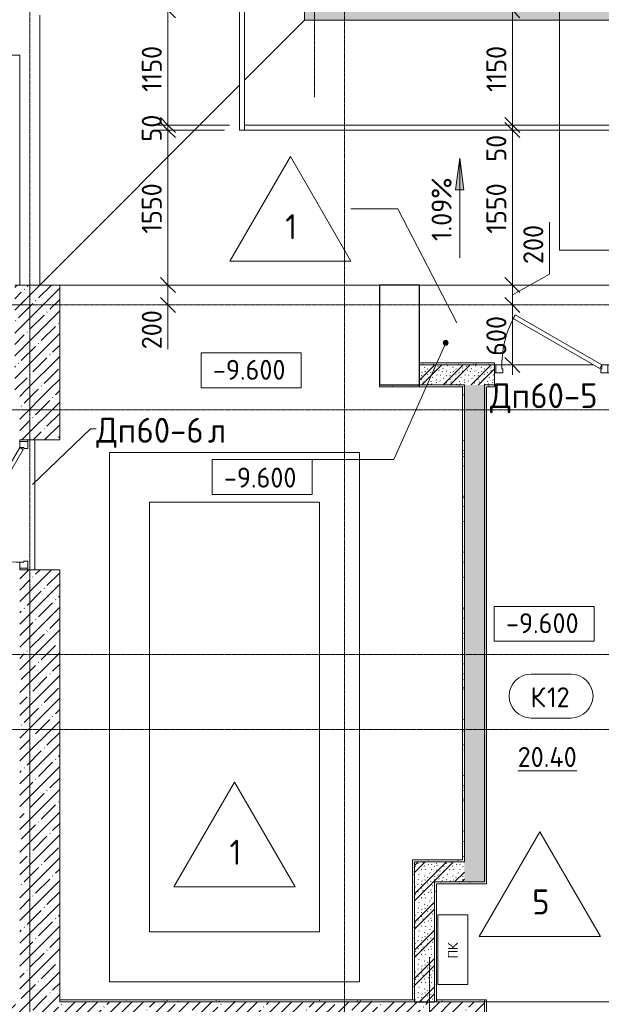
# Model space of a CAD drawing. Header units: millimetres. Extents: x -4136 to 63268, y -10605 to 130973.
# Tile 27 of 47: x 26700 to 32519, y 41600 to 51456. Entities that reach past the tile are written whole.
import ezdxf

# ---------------------------------------------------------------- set-up
doc = ezdxf.new("R2010")
doc.units = ezdxf.units.MM
for name, pattern in [('3_ Штрих_ 1 х 1 мм', [2, 1, -1]), ('4_ Штрихпунктир_ 10 х 2 мм', [14, 10, -2, 0, -2]), ('4_ Штрихпунктир_ 15 х 2 мм', [19, 15, -2, 0, -2]), ('4_ Штрихпунктир_ 5 х 2 мм', [9, 5, -2, 0, -2])]:
    doc.linetypes.add(name, pattern=pattern)
for name, color, linetype, lineweight in [('A-ANNO-DIMS', 7, 'Continuous', 5), ('A-ANNO-DIMS-100', 7, 'Continuous', 5), ('A-ANNO-NOTE', 7, 'Continuous', 5), ('A-AREA-IDEN', 7, 'Continuous', 5), ('A-DETL', 7, 'Continuous', 25), ('A-DETL-GENF', 7, 'Continuous', 13), ('A-DETL-MBND', 7, 'Continuous', 25), ('A-DOOR', 7, 'Continuous', 13), ('A-DOOR-FRAM', 7, 'Continuous', 13), ('A-DOOR-IDEN', 7, 'Continuous', 5), ('A-DOOR-OPNG', 7, 'Continuous', 13), ('A-FLOR', 7, 'Continuous', 13), ('A-FLOR-IDEN', 7, 'Continuous', 5), ('A-GENM', 7, 'Continuous', 13), ('A-WALL', 7, 'Continuous', 13), ('A-WALL-PATT', 7, 'Continuous', 13), ('C-PRKG', 7, 'Continuous', 13), ('G-ANNO-DIMS', 7, 'Continuous', 5), ('I-WALL', 7, 'Continuous', 13), ('M-EQPM', 7, 'Continuous', 13), ('S-COLS', 7, 'Continuous', 25), ('S-GRID', 7, 'Continuous', 5)]:
    doc.layers.add(name, color=color, linetype=linetype, lineweight=lineweight)
doc.styles.add('GOST Common', font='GOST_Common.ttf', dxfattribs={"height": 100})
doc.styles.add('GOST Common_2', font='GOST_Common.ttf', dxfattribs={"height": 250})
doc.styles.add('GOST Common_3', font='GOST_Common.ttf', dxfattribs={"height": 200})
doc.dimstyles.new('2_мм', dxfattribs={"dimscale": 304.8, "dimtxt": 201.142999, "dimasz": 0.492126, "dimexe": 0.328084, "dimexo": 0.492126, "dimgap": 0, "dimtad": 1, "dimdec": 0, "dimdsep": 46, "dimtxsty": 'GOST Common_3', "dimblk1": 'OBLIQUE', "dimblk2": 'OBLIQUE', "dimsah": 1, "dimcen": 0.09, "dimdle": 0.328084, "dimadec": 5, "dimazin": 2, "dimtfac": 1, "dimtdec": 4, "dimtix": 1, "dimtmove": 0, "dimatfit": 3, "dimfxl": 1, "dimtvp": 1, "dimtolj": 1, "dimtzin": 0, "dimarcsym": 2})
doc.dimstyles.new('2_мм_1', dxfattribs={"dimscale": 304.8, "dimtxt": 201.142999, "dimasz": 0.492126, "dimexe": 0.328084, "dimexo": 0.492126, "dimgap": 0, "dimtad": 1, "dimdec": 0, "dimdsep": 46, "dimtxsty": 'GOST Common_3', "dimblk1": 'OBLIQUE', "dimblk2": 'OBLIQUE', "dimsah": 1, "dimcen": 0.09, "dimdle": 0.328084, "dimadec": 5, "dimazin": 2, "dimtfac": 1, "dimtdec": 4, "dimtix": 1, "dimtmove": 1, "dimatfit": 3, "dimfxl": 1, "dimtvp": 1, "dimtolj": 1, "dimtzin": 0, "dimarcsym": 2})
pattern_1 = [(0, (0, 0), (203.2, 50.8), [3.353, -149.047, 3.353, -149.047, -812.8]), (0, (0, 0), (203.2, 50.8), [-304.8, 3.353, -301.447, 3.353, -149.047, -355.6]), (0, (0, 0), (203.2, 50.8), [-762, 3.353, -98.247, 3.353, -250.647]), (120, (76.2, 25.4), (-145.59409, 150.57636), [3.353, -149.047, 3.353, -149.047, -812.8]), (120, (76.2, 25.4), (-145.59409, 150.57636), [-304.8, 3.353, -301.447, 3.353, -149.047, -355.6]), (120, (76.2, 25.4), (-145.59409, 150.57636), [-762, 3.353, -98.247, 3.353, -250.647]), (240, (101.6, 127), (-57.60591, -201.37636), [3.353, -149.047, 3.353, -149.047, -812.8]), (240, (101.6, 127), (-57.60591, -201.37636), [-304.8, 3.353, -301.447, 3.353, -149.047, -355.6]), (240, (101.6, 127), (-57.60591, -201.37636), [-762, 3.353, -98.247, 3.353, -250.647])]
pattern_2 = [(135, (150.28, 188.64), (-282.8427, 3e-14), [5, -395]), (135, (174.9, 237.36), (-282.8427, 3e-14), [5, -395]), (135, (211.96, 236.53), (-282.8427, 3e-14), [5, -395]), (135, (114.96, 223.96), (-282.8427, 3e-14), [5, -395]), (135, (77.54, 223.96), (-282.8427, 3e-14), [5, -395]), (135, (57.44, 184.52), (-282.8427, 3e-14), [5, -395]), (135, (66.21, 142.9), (-282.8427, 3e-14), [5, -395]), (135, (107.33, 161), (-282.8427, 3e-14), [5, -395]), (135, (99.08, 130.94), (-282.8427, 3e-14), [5, -395]), (135, (22.6, 136.46), (-282.8427, 3e-14), [5, -395]), (135, (21.16, 168.08), (-282.8427, 3e-14), [5, -395]), (135, (46.13, 96.12), (-282.8427, 3e-14), [5, -395]), (135, (3.54, 74.6), (-282.8427, 3e-14), [5, -395]), (135, (40.3, 47.56), (-282.8427, 3e-14), [5, -395]), (135, (39.77, 18.47), (-282.8427, 3e-14), [5, -395]), (135, (76.94, 37.28), (-282.8427, 3e-14), [5, -395]), (135, (114.18, 62.4), (-282.8427, 3e-14), [5, -395]), (135, (139.87, 90.2), (-282.8427, 3e-14), [5, -395]), (135, (141.44, 15.82), (-282.8427, 3e-14), [5, -395]), (135, (188.69, 26.73), (-282.8427, 3e-14), [5, -395]), (135, (176.14, 51.36), (-282.8427, 3e-14), [5, -395]), (135, (177.03, 0), (-282.8427, 3e-14), [5, -395]), (135, (276.61, 8.22), (-282.8427, 3e-14), [5, -395]), (135, (271.19, 31.72), (-282.8427, 3e-14), [5, -395]), (135, (268.29, 119.65), (-282.8427, 3e-14), [5, -395]), (135, (237.92, 101.95), (-282.8427, 3e-14), [5, -395]), (135, (237.92, 158.27), (-282.8427, 3e-14), [5, -395]), (135, (260.4, 204.35), (-282.8427, 3e-14), [5, -395]), (135, (275.54, 235.4), (-282.8427, 3e-14), [5, -395]), (135, (117.62, 268.96), (-282.8427, 3e-14), [5, -395]), (135, (203.62, 273.83), (-282.8427, 3e-14), [5, -395]), (135, (47.24, 279.3), (-282.8427, 3e-14), [5, -395]), (135, (23.2, 266.16), (-282.8427, 3e-14), [5, -395]), (135, (42.78, 232.52), (-282.8427, 3e-14), [5, -395]), (135, (177.76, 90.57), (-282.8427, 3e-14), [5, -395]), (135, (181.12, 121.8), (-282.8427, 3e-14), [5, -395]), (135, (206.73, 172.06), (-282.8427, 3e-14), [5, -395]), (135, (143.14, 136.62), (-282.8427, 3e-14), [5, -395]), (135, (211.51, 131.86), (-282.8427, 3e-14), [5, -395]), (135, (81.47, 95.1), (-282.8427, 3e-14), [5, -395]), (135, (235.13, 60.46), (-282.8427, 3e-14), [5, -395]), (135, (242.24, 4.89), (-282.8427, 3e-14), [5, -395]), (45, (0, 106.07), (-282.8427, 0), []), (45, (106.07, 0), (-282.8427, 0), []), (45, (176.78, 0), (-282.8427, 0), []), (45, (0, 176.78), (-282.8427, 0), [])]
pattern_3 = [(45, (0, 0), (-114.04925, 114.04925), []), (45, (114.05, 0), (-114.04925, 114.04925), [201.612, -40.322, 3.353, -36.97])]

# ---------------------------------------------------------------- blocks, each defined once
blk = doc.blocks.new('Наметкина 10_РД_АР_П_Отделка_R21_rvt-1--02_Подвал_МП_часть А')
at = {"layer": 'A-WALL-PATT', "lineweight": 5}
h = blk.add_hatch(dxfattribs=at)
h.set_pattern_fill('FP_16', color=256, style=0, pattern_type=2)
h.set_pattern_definition(pattern_1)
h.paths.add_polyline_path([(31450, 48000), (31450, 48020), (30700, 48020), (30700, 48000)])
h.paths.add_polyline_path([(32600, 48000), (32700, 48000), (32700, 48020), (32600, 48020)])
h = blk.add_hatch(dxfattribs=at)
h.set_pattern_fill('FP_16', color=256, style=0, pattern_type=2)
h.set_pattern_definition(pattern_1)
h.paths.add_polyline_path([(30300, 47780), (30700, 47780), (30700, 47800), (30300, 47800)])
h = blk.add_hatch(dxfattribs=at)
h.set_pattern_fill('FP_16', color=256, style=0, pattern_type=2)
h.set_pattern_definition(pattern_1)
h.paths.add_polyline_path([(31130, 47780), (31150, 47780), (31150, 47800), (30700, 47800), (30700, 47780)])
h = blk.add_hatch(dxfattribs=at)
h.set_pattern_fill('FP_16', color=256, style=0, pattern_type=2)
h.set_pattern_definition(pattern_1)
h.paths.add_polyline_path([(32700, 47780), (32700, 47800), (32600, 47800), (32600, 47780)])
h.paths.add_polyline_path([(31450, 47780), (31450, 47800), (31350, 47800), (31350, 47780), (31370, 47780)])
h = blk.add_hatch(dxfattribs=at)
h.set_pattern_fill('FP_16', color=256, style=0, pattern_type=2)
h.set_pattern_definition(pattern_1)
h.paths.add_polyline_path([(31150, 43045), (31150, 47780), (31130, 47780), (31130, 43045)])
h = blk.add_hatch(dxfattribs=at)
h.set_pattern_fill('FP_16', color=256, style=0, pattern_type=2)
h.set_pattern_definition(pattern_1)
h.paths.add_polyline_path([(31370, 42825), (31370, 47780), (31350, 47780), (31350, 42825)])
h = blk.add_hatch(dxfattribs=at)
h.set_pattern_fill('FP_16', color=256, style=0, pattern_type=2)
h.set_pattern_definition(pattern_1)
h.paths.add_polyline_path([(30630, 41645), (30650, 41645), (30650, 43045), (30630, 43045), (30630, 42143.5)])
h = blk.add_hatch(dxfattribs=at)
h.set_pattern_fill('FP_16', color=256, style=0, pattern_type=2)
h.set_pattern_definition(pattern_1)
h.paths.add_polyline_path([(30650, 43025), (31150, 43025), (31150, 43045), (30650, 43045)])
h = blk.add_hatch(dxfattribs=at)
h.set_pattern_fill('FP_16', color=256, style=0, pattern_type=2)
h.set_pattern_definition(pattern_1)
h.paths.add_polyline_path([(30850, 41625), (30870, 41625), (30870, 42825), (30850, 42825), (30850, 42143.5)])
h = blk.add_hatch(dxfattribs=at)
h.set_pattern_fill('FP_16', color=256, style=0, pattern_type=2)
h.set_pattern_definition(pattern_1)
h.paths.add_polyline_path([(30870, 42805), (31370, 42805), (31370, 42825), (30870, 42825)])
h = blk.add_hatch(dxfattribs=at)
h.set_pattern_fill('FP_16', color=256, style=0, pattern_type=2)
h.set_pattern_definition(pattern_1)
h.paths.add_polyline_path([(30650, 41625), (30650, 41645), (27100, 41645), (27100, 41625), (30347.5, 41625)])
h = blk.add_hatch(dxfattribs=at)
h.set_pattern_fill('FP_16', color=256, style=0, pattern_type=2)
h.set_pattern_definition(pattern_1)
h.paths.add_polyline_path([(31350, 41625), (31350, 41645), (30870, 41645), (30870, 41625)])
h = blk.add_hatch(dxfattribs=at)
h.set_pattern_fill('FP_16', color=256, style=0, pattern_type=2)
h.set_pattern_definition(pattern_1)
h.paths.add_polyline_path([(31370, 41205), (31370, 41645), (31350, 41645), (31350, 41205)])
at = {"layer": 'A-WALL'}
for p, q in [((31450, 48020), (30700, 48020)), ((30700, 48020), (30700, 48000)), ((30700, 48000), (31450, 48000)), ((31450, 48000), (31450, 48020)), ((30700, 47800), (30300, 47800)), ((30300, 47800), (30300, 47780)), ((31150, 47800), (30700, 47800)), ((30700, 47800), (30700, 47780)), ((30700, 47780), (30700, 47800)), ((31150, 47780), (31150, 47800)), ((31450, 47800), (31350, 47800)), ((31350, 47800), (31350, 47780)), ((31450, 47780), (31450, 47800)), ((30300, 47780), (30700, 47780)), ((30700, 47780), (31130, 47780)), ((31130, 47780), (31130, 43045)), ((31150, 43045), (31150, 47780)), ((31350, 47780), (31350, 42825)), ((31370, 47780), (31450, 47780)), ((31370, 42825), (31370, 47780)), ((30650, 43045), (30630, 43045)), ((30630, 43045), (30630, 41645)), ((31130, 43045), (30650, 43045)), ((30650, 41645), (30650, 43025)), ((30650, 43025), (31150, 43025)), ((31150, 43025), (31150, 43045)), ((30850, 42825), (30850, 41625)), ((30870, 42825), (30850, 42825)), ((31350, 42825), (30870, 42825)), ((30870, 41645), (30870, 42805)), ((30870, 42805), (31370, 42805)), ((31370, 42805), (31370, 42825)), ((30650, 41645), (27100, 41645)), ((27100, 41645), (27100, 41625)), ((27100, 41625), (30650, 41625)), ((30630, 41645), (30650, 41645)), ((30650, 41625), (30650, 41645)), ((30850, 41625), (30870, 41625)), ((31350, 41645), (30870, 41645)), ((30870, 41625), (31350, 41625)), ((31350, 41645), (31350, 41225)), ((31370, 41645), (31350, 41645)), ((31350, 41625), (31350, 41645)), ((31370, 41205), (31370, 41645))]:
    blk.add_line(p, q, dxfattribs=at)
at = {"layer": 'A-WALL', "lineweight": 25}
blk.add_line((30870, 41645), (30870, 41625), dxfattribs=at)
blk = doc.blocks.new('АР_Дверь однопольная - 1150х2100h_кл_ коридор-4725006--02_Подвал_МП_часть А')
at = {"layer": 'A-DOOR'}
for p, q in [((-366, 600), (-386, 565.4)), ((500, 100), (-366, 600)), ((-386, 565.4), (480, 65.4)), ((480, 65.4), (500, 100))]:
    blk.add_line(p, q, dxfattribs=at)
at = {"layer": 'A-DOOR', "lineweight": 5}
blk.add_arc((500, 100), 1000, 150, 180, dxfattribs=at)
at = {"layer": 'A-DOOR-FRAM'}
for p, q in [((-560, 100), (-575, 100)), ((-500, 100), (-560, 100)), ((-560, 100), (-560, 20)), ((-500, 60), (-500, 100)), ((560, 100), (500, 100)), ((500, 100), (500, 60)), ((560, 20), (560, 100)), ((560, 100), (575, 100)), ((-560, 20), (-575, 20)), ((-560, 20), (-490, 20)), ((-490, 60), (-500, 60)), ((-490, 20), (-490, 60)), ((500, 60), (490, 60)), ((490, 60), (490, 20)), ((490, 20), (560, 20)), ((560, 20), (575, 20))]:
    blk.add_line(p, q, dxfattribs=at)
blk = doc.blocks.new('КР-Проем - Настраиваемый-1565855--02_Подвал_МП_часть А')
at = {"layer": 'A-DOOR-OPNG'}
for p, q in [((-675, 200), (675, 200)), ((-675, -200), (675, -200))]:
    blk.add_line(p, q, dxfattribs=at)
blk = doc.blocks.new('АР_Лоток - 200х100h_ЛВ1-7189162--02_Подвал_МП_часть А')
at = {"layer": 'M-EQPM', "true_color": 0xdddddd}
blk.add_hatch(color=254, dxfattribs=at).paths.add_polyline_path([(4238.2, -100), (5750, -100), (5750, 100), (0, 100), (0, -100)])
at = {"layer": 'M-EQPM'}
for p, q in [((5750, 100), (0, 100)), ((0, 100), (0, -100)), ((0, -100), (5750, -100))]:
    blk.add_line(p, q, dxfattribs=at)
blk = doc.blocks.new('АР_Машиноместо - 5300x2500_С-V16--02_Подвал_МП_часть А')
at = {"layer": 'C-PRKG'}
for p, q in [((2500, 5300), (0, 5300)), ((0, 50), (0, 5300)), ((2500, 0), (2500, 5300)), ((400, 4800), (2100, 4800)), ((400, 500), (400, 4800)), ((2100, 500), (2100, 4800)), ((400, 500), (2100, 500)), ((2500, 0), (200, 0))]:
    blk.add_line(p, q, dxfattribs=at)
blk = doc.blocks.new('АР_Машиноместо - 4900x2400_М__5300х2500_-V17--02_Подвал_МП_часть А')
at = {"layer": 'C-PRKG'}
for p, q in [((2500, 0), (0, 0)), ((0, 0), (0, -5300)), ((2500, 0), (2500, -3200)), ((450, -800), (450, -4500)), ((450, -800), (2050, -800)), ((2050, -800), (2050, -3200)), ((450, -4500), (1735.9, -4500)), ((1250, -5300), (1200, -5300))]:
    blk.add_line(p, q, dxfattribs=at)
blk = doc.blocks.new('АР_Машиноместо - 5300x2500_С-3113488--02_Подвал_МП_часть А')
at = {"layer": 'C-PRKG'}
for p, q in [((2500, 5300), (0, 5300)), ((0, 0), (0, 5300)), ((2500, 0), (2500, 5300)), ((400, 4800), (2100, 4800)), ((400, 500), (400, 4800)), ((2100, 500), (2100, 4800)), ((400, 500), (2100, 500)), ((2500, 0), (0, 0))]:
    blk.add_line(p, q, dxfattribs=at)
blk = doc.blocks.new('АР_Дверь однопольная - 1300х2100h_лест__лифт_ холл-4726233--02_Подвал_МП_часть А')
at = {"layer": 'A-DOOR'}
for p, q in [((-420.9, 775), (-440.9, 740.4)), ((-440.9, 740.4), (555, 165.4)), ((575, 200), (-420.9, 775)), ((555, 165.4), (575, 200))]:
    blk.add_line(p, q, dxfattribs=at)
at = {"layer": 'A-DOOR', "lineweight": 5}
blk.add_arc((575, 200), 1150, 150, 180, dxfattribs=at)
at = {"layer": 'A-DOOR-FRAM'}
for p, q in [((-635, 200), (-650, 200)), ((-575, 200), (-635, 200)), ((-635, 200), (-635, 120)), ((-575, 160), (-575, 200)), ((635, 200), (575, 200)), ((575, 200), (575, 160)), ((635, 120), (635, 200)), ((635, 200), (650, 200)), ((-635, 120), (-650, 120)), ((-635, 120), (-565, 120)), ((-565, 160), (-575, 160)), ((-565, 120), (-565, 160)), ((575, 160), (565, 160)), ((565, 160), (565, 120)), ((565, 120), (635, 120)), ((635, 120), (650, 120))]:
    blk.add_line(p, q, dxfattribs=at)
blk = doc.blocks.new('АР_Канал вертикальный прямоугольный - ПК-3252217--02_Подвал_МП_часть А')
at = {"layer": 'A-DETL-GENF', "linetype": '3_ Штрих_ 1 х 1 мм'}
for p, q in [((350, 150), (-350, 150)), ((-350, 150), (-350, -150)), ((350, -150), (350, 150)), ((-350, -150), (350, -150))]:
    blk.add_line(p, q, dxfattribs=at)
at = {"layer": 'M-EQPM'}
for p, q in [((-350, -150), (-350, 150)), ((-350, 150), (350, 150)), ((350, 150), (350, -150)), ((350, -150), (-350, -150))]:
    blk.add_line(p, q, dxfattribs=at)
blk = doc.blocks.new('АР-Заполнение деф_ шва - Д_ш_-4425545--02_Подвал_МП_часть А')
at = {"layer": 'A-DETL-MBND', "lineweight": 13}
for p, q in [((0, 25), (27966.7, 25)), ((28200, 25), (28250, 25)), ((0, -25), (27966.7, -25))]:
    blk.add_line(p, q, dxfattribs=at)
blk = doc.blocks.new('АР-Заполнение деф_ шва - Д_ш_-4425703--02_Подвал_МП_часть А')
at = {"layer": 'A-DETL-MBND', "lineweight": 13}
blk.add_line((0, 25), (7400, 25), dxfattribs=at)
blk = doc.blocks.new('Марка помещения _Номер_ - 2 мм-68851--02_Подвал_МП_часть А')
at = {"layer": 'A-AREA-IDEN'}
for p, q in [((-2.027, 2.21), (1.973, 2.21)), ((-2.027, -2.19), (1.973, -2.19))]:
    blk.add_line(p, q, dxfattribs=at)
for centre, start, end in [((-2.027, 0.01), 90, 270), ((1.973, 0.01), 270, 90)]:
    blk.add_arc(centre, 2.2, start, end, dxfattribs=at)
blk = doc.blocks.new('DIMBLOCK35--02_Подвал_МП_часть А')
at = {"layer": 'A-ANNO-DIMS-100'}
for p, q in [((28226.8, 48800), (28082.9, 48800)), ((28182.9, 48500), (28182.9, 48800)), ((28182.9, 48800), (28226.8, 48800)), ((28182.9, 48676.1), (28182.9, 48700)), ((28226.8, 48600), (28082.9, 48600)), ((28182.9, 48156.8), (28182.9, 48676.1)), ((28182.9, 48600), (28226.8, 48600))]:
    blk.add_line(p, q, dxfattribs=at)
at = {"layer": 'A-ANNO-DIMS-100', "lineweight": 25}
for p, q in [((28182.9, 48800), (28107.9, 48875)), ((28182.9, 48800), (28257.9, 48725)), ((28182.9, 48600), (28107.9, 48675)), ((28182.9, 48600), (28257.9, 48525))]:
    blk.add_line(p, q, dxfattribs=at)
at = {"layer": 'A-ANNO-DIMS-100', "color": 0, "insert": (27921.5, 48156.8), "char_height": 200, "width": 503.198, "attachment_point": 1, "rotation": 90, "line_spacing_factor": 1.022761, "style": 'GOST Common_3'}
blk.add_mtext('200', dxfattribs=at)
blk = doc.blocks.new('_Oblique')
at = {"color": 0, "linetype": 'ByBlock', "lineweight": -2}
blk.add_line((-0.5, -0.5), (0.5, 0.5), dxfattribs=at)
blk = doc.blocks.new('DIMBLOCK36--02_Подвал_МП_часть А')
at = {"layer": 'A-ANNO-DIMS-100', "lineweight": 25}
for p, q in [((28182.9, 50350), (28107.9, 50425)), ((28182.9, 50350), (28257.9, 50275)), ((28182.9, 48800), (28107.9, 48875)), ((28182.9, 48800), (28257.9, 48725))]:
    blk.add_line(p, q, dxfattribs=at)
at = {"layer": 'A-ANNO-DIMS-100'}
for p, q in [((28750, 50350), (28082.9, 50350)), ((28182.9, 48800), (28182.9, 50350)), ((28182.9, 50350), (28750, 50350)), ((28226.8, 48800), (28082.9, 48800)), ((28182.9, 48800), (28226.8, 48800))]:
    blk.add_line(p, q, dxfattribs=at)
at = {"layer": 'A-ANNO-DIMS-100', "color": 0, "insert": (27921.5, 49314.2), "char_height": 200, "width": 625.93, "attachment_point": 1, "rotation": 90, "line_spacing_factor": 1.022761, "style": 'GOST Common_3'}
blk.add_mtext('1550', dxfattribs=at)
blk = doc.blocks.new('DIMBLOCK37--02_Подвал_МП_часть А')
at = {"layer": 'A-ANNO-DIMS-100', "lineweight": 25}
for p, q in [((28182.9, 50400), (28107.9, 50475)), ((28182.9, 50350), (28107.9, 50425)), ((28182.9, 50400), (28257.9, 50325)), ((28182.9, 50350), (28257.9, 50275))]:
    blk.add_line(p, q, dxfattribs=at)
at = {"layer": 'A-ANNO-DIMS-100'}
for p, q in [((28800, 50400), (28082.9, 50400)), ((28182.9, 50350), (28182.9, 50400)), ((28182.9, 50400), (28800, 50400)), ((28750, 50350), (28082.9, 50350)), ((28182.9, 50350), (28750, 50350))]:
    blk.add_line(p, q, dxfattribs=at)
at = {"layer": 'A-ANNO-DIMS-100', "color": 0, "insert": (27921.5, 50235.2), "char_height": 200, "width": 335.466, "attachment_point": 1, "rotation": 90, "line_spacing_factor": 1.022761, "style": 'GOST Common_3'}
blk.add_mtext('50', dxfattribs=at)
blk = doc.blocks.new('DIMBLOCK38--02_Подвал_МП_часть А')
at = {"layer": 'A-ANNO-DIMS-100'}
for p, q in [((28182.9, 50400), (28182.9, 51650)), ((28920, 51550), (28082.9, 51550)), ((28182.9, 51550), (28920, 51550)), ((28800, 50400), (28082.9, 50400)), ((28182.9, 50400), (28800, 50400))]:
    blk.add_line(p, q, dxfattribs=at)
at = {"layer": 'A-ANNO-DIMS-100', "lineweight": 25}
for p, q in [((28182.9, 51550), (28107.9, 51625)), ((28182.9, 51550), (28257.9, 51475)), ((28182.9, 50400), (28107.9, 50475)), ((28182.9, 50400), (28257.9, 50325))]:
    blk.add_line(p, q, dxfattribs=at)
at = {"layer": 'A-ANNO-DIMS-100', "color": 0, "insert": (27921.5, 50732.9), "char_height": 200, "width": 580.928, "attachment_point": 1, "rotation": 90, "line_spacing_factor": 1.022761, "style": 'GOST Common_3'}
blk.add_mtext('1150', dxfattribs=at)
blk = doc.blocks.new('DIMBLOCK112--02_Подвал_МП_часть А')
at = {"layer": 'A-ANNO-DIMS-100'}
for p, q in [((31674.5, 48600), (31530.6, 48600)), ((31630.6, 47900), (31630.6, 48600)), ((31630.6, 48600), (31674.5, 48600)), ((31674.5, 48000), (31530.6, 48000)), ((31630.6, 48000), (31674.5, 48000))]:
    blk.add_line(p, q, dxfattribs=at)
at = {"layer": 'A-ANNO-DIMS-100', "lineweight": 25}
for p, q in [((31630.6, 48600), (31555.6, 48675)), ((31630.6, 48600), (31705.6, 48525)), ((31630.6, 48000), (31555.6, 48075)), ((31630.6, 48000), (31705.6, 47925))]:
    blk.add_line(p, q, dxfattribs=at)
at = {"layer": 'A-ANNO-DIMS-100', "color": 0, "insert": (31369.2, 48090.3), "char_height": 200, "width": 503.198, "attachment_point": 1, "rotation": 90, "line_spacing_factor": 1.022761, "style": 'GOST Common_3'}
blk.add_mtext('600', dxfattribs=at)
blk = doc.blocks.new('DIMBLOCK113--02_Подвал_МП_часть А')
at = {"layer": 'A-ANNO-DIMS-100'}
for p, q in [((32000.3, 49429.4), (32000.3, 48910.1)), ((32000.3, 48910.1), (31630.6, 48700)), ((31674.5, 48800), (31530.6, 48800)), ((31630.6, 48600), (31630.6, 48800)), ((31630.6, 48800), (31674.5, 48800)), ((31674.5, 48600), (31530.6, 48600)), ((31630.6, 48600), (31674.5, 48600))]:
    blk.add_line(p, q, dxfattribs=at)
at = {"layer": 'A-ANNO-DIMS-100', "lineweight": 25}
for p, q in [((31630.6, 48800), (31555.6, 48875)), ((31630.6, 48800), (31705.6, 48725)), ((31630.6, 48600), (31555.6, 48675)), ((31630.6, 48600), (31705.6, 48525))]:
    blk.add_line(p, q, dxfattribs=at)
at = {"layer": 'A-ANNO-DIMS-100', "color": 0, "insert": (31738.9, 49010.1), "char_height": 200, "width": 503.198, "attachment_point": 1, "rotation": 90, "line_spacing_factor": 1.022761, "style": 'GOST Common_3'}
blk.add_mtext('200', dxfattribs=at)
blk = doc.blocks.new('DIMBLOCK114--02_Подвал_МП_часть А')
at = {"layer": 'A-ANNO-DIMS-100', "lineweight": 25}
for p, q in [((31630.6, 50350), (31555.6, 50425)), ((31630.6, 50350), (31705.6, 50275)), ((31630.6, 48800), (31555.6, 48875)), ((31630.6, 48800), (31705.6, 48725))]:
    blk.add_line(p, q, dxfattribs=at)
at = {"layer": 'A-ANNO-DIMS-100'}
for p, q in [((31674.5, 50350), (31530.6, 50350)), ((31630.6, 48800), (31630.6, 50350)), ((31630.6, 50350), (31674.5, 50350)), ((31674.5, 48800), (31530.6, 48800)), ((31630.6, 48800), (31674.5, 48800))]:
    blk.add_line(p, q, dxfattribs=at)
at = {"layer": 'A-ANNO-DIMS-100', "color": 0, "insert": (31369.2, 49314.2), "char_height": 200, "width": 625.93, "attachment_point": 1, "rotation": 90, "line_spacing_factor": 1.022761, "style": 'GOST Common_3'}
blk.add_mtext('1550', dxfattribs=at)
blk = doc.blocks.new('DIMBLOCK115--02_Подвал_МП_часть А')
at = {"layer": 'A-ANNO-DIMS-100', "lineweight": 25}
for p, q in [((31630.6, 50400), (31555.6, 50475)), ((31630.6, 50350), (31555.6, 50425)), ((31630.6, 50400), (31705.6, 50325)), ((31630.6, 50350), (31705.6, 50275))]:
    blk.add_line(p, q, dxfattribs=at)
at = {"layer": 'A-ANNO-DIMS-100'}
for p, q in [((31674.5, 50400), (31530.6, 50400)), ((31630.6, 50413.3), (31630.6, 50375)), ((31630.6, 50033.8), (31630.6, 50413.3)), ((31630.6, 50350), (31630.6, 50400)), ((31630.6, 50400), (31674.5, 50400)), ((31674.5, 50350), (31530.6, 50350)), ((31630.6, 50350), (31674.5, 50350))]:
    blk.add_line(p, q, dxfattribs=at)
at = {"layer": 'A-ANNO-DIMS-100', "color": 0, "insert": (31369.2, 50033.8), "char_height": 200, "width": 335.466, "attachment_point": 1, "rotation": 90, "line_spacing_factor": 1.022761, "style": 'GOST Common_3'}
blk.add_mtext('50', dxfattribs=at)
blk = doc.blocks.new('DIMBLOCK116--02_Подвал_МП_часть А')
at = {"layer": 'A-ANNO-DIMS-100'}
for p, q in [((31674.5, 51550), (31530.6, 51550)), ((31630.6, 50400), (31630.6, 51550)), ((31630.6, 51550), (31674.5, 51550)), ((31674.5, 50400), (31530.6, 50400)), ((31630.6, 50400), (31674.5, 50400))]:
    blk.add_line(p, q, dxfattribs=at)
at = {"layer": 'A-ANNO-DIMS-100', "lineweight": 25}
for p, q in [((31630.6, 51550), (31555.6, 51625)), ((31630.6, 51550), (31705.6, 51475)), ((31630.6, 50400), (31555.6, 50475)), ((31630.6, 50400), (31705.6, 50325))]:
    blk.add_line(p, q, dxfattribs=at)
at = {"layer": 'A-ANNO-DIMS-100', "color": 0, "insert": (31369.2, 50732.9), "char_height": 200, "width": 580.928, "attachment_point": 1, "rotation": 90, "line_spacing_factor": 1.022761, "style": 'GOST Common_3'}
blk.add_mtext('1150', dxfattribs=at)
blk = doc.blocks.new('Высотные отметки - Frame_2-749557--02_Подвал_МП_часть А')
at = {"layer": 'G-ANNO-DIMS'}
for p, q in [((-5, 3.5), (-5, 0)), ((5, 3.5), (-5, 3.5)), ((5, 0), (5, 3.5)), ((-5, 0), (5, 0))]:
    blk.add_line(p, q, dxfattribs=at)
blk = doc.blocks.new('Марка полов - Марка полов-4106608--02_Подвал_МП_часть А')
at = {"layer": 'A-FLOR-IDEN'}
for p, q in [((0, 7), (-6.062, -3.5)), ((6.062, -3.5), (0, 7)), ((-6.062, -3.5), (6.062, -3.5))]:
    blk.add_line(p, q, dxfattribs=at)

msp = doc.modelspace()

# ---------------------------------------------------------------- hatches: boundary and pattern name
at = {"layer": 'A-WALL-PATT', "lineweight": 5}
h = msp.add_hatch(dxfattribs=at)
h.set_pattern_fill('FP_3', color=256, style=0, pattern_type=2)
h.set_pattern_definition(pattern_3)
h.paths.add_polyline_path([(27100, 47750), (27100, 48800), (26650, 48800), (26650, 47750), (26906.802008, 47750)])
h = msp.add_hatch(dxfattribs=at)
h.set_pattern_fill('FP_1', color=256, style=0, pattern_type=2)
h.set_pattern_definition(pattern_2)
h.paths.add_polyline_path([(31350, 47800), (31450, 47800), (31450, 48000), (30700, 48000), (30700, 47800), (31150, 47800)])
h.paths.add_polyline_path([(32700, 47800), (32700, 48000), (32600, 48000), (32600, 47800)])
h = msp.add_hatch(dxfattribs=at)
h.set_pattern_fill('FP_1', color=256, style=0, pattern_type=2)
h.set_pattern_definition(pattern_2)
h.paths.add_polyline_path([(31350, 42824.999998), (31350, 47800), (31150, 47800), (31150, 42824.999998)])
h = msp.add_hatch(dxfattribs=at)
h.set_pattern_fill('FP_3', color=256, style=0, pattern_type=2)
h.set_pattern_definition(pattern_3)
h.paths.add_polyline_path([(26906.802008, 41624.999998), (27100, 41624.999998), (27100, 45950), (26700, 45950), (26700, 41624.999998)])
h.paths.add_polyline_path([(26906.802008, 47250), (27100, 47250), (27100, 47750), (26700, 47750), (26700, 47250)])
h = msp.add_hatch(dxfattribs=at)
h.set_pattern_fill('FP_1', color=256, style=0, pattern_type=2)
h.set_pattern_definition(pattern_2)
h.paths.add_polyline_path([(31150, 42824.999998), (31150, 43024.999998), (30650, 43024.999998), (30650, 42824.999998), (30850, 42824.999998)])
h = msp.add_hatch(dxfattribs=at)
h.set_pattern_fill('FP_1', color=256, style=0, pattern_type=2)
h.set_pattern_definition(pattern_2)
h.paths.add_polyline_path([(30850, 41624.999998), (30850, 42824.999998), (30650, 42824.999998), (30650, 41624.999998)])
h = msp.add_hatch(dxfattribs=at)
h.set_pattern_fill('FP_3', color=256, style=0, pattern_type=2)
h.set_pattern_definition(pattern_3)
h.paths.add_polyline_path([(30347.510578, 41224.999998), (31349.990896, 41224.999998), (31349.990896, 41624.999998), (25770, 41624.999998), (25770, 41224.999998), (28627.156293, 41224.999998)])
h.paths.add_polyline_path([(23370, 41224.999998), (23370, 41624.999998), (21325, 41624.999998), (21325, 41224.999998), (21745.739153, 41224.999998)])
h.paths.add_polyline_path([(24770, 41224.999998), (24770, 41624.999998), (24370, 41624.999998), (24370, 41224.999998)])
at = {"layer": 'G-ANNO-DIMS'}
msp.add_hatch(color=256, dxfattribs=at).paths.add_polyline_path([(31102.571167, 50071.02829), (31060.771499, 49753.52829), (31144.370835, 49753.52829)])
h = msp.add_hatch(color=256, dxfattribs=at)
edge = h.paths.add_edge_path()
edge.add_arc((30962.091837, 48221.520935), 25, 0, 360)

# ---------------------------------------------------------------- linework, layer by layer
at = {"layer": 'A-DETL', "linetype": '4_ Штрихпунктир_ 15 х 2 мм', "lineweight": 5}
msp.add_line((29650, 50680), (29650, 78780), dxfattribs=at)
at = {"layer": 'A-DETL', "linetype": '4_ Штрихпунктир_ 5 х 2 мм', "lineweight": 5}
msp.add_line((30800, 39574.999998), (30800, 42074.999998), dxfattribs=at)
at = {"layer": 'A-DOOR-IDEN'}
for p, q in [((26826.801618, 46804.091265), (27409.076414, 47359.888192)), ((27409.076414, 47359.888192), (27465.357006, 47359.888192))]:
    msp.add_line(p, q, dxfattribs=at)
at = {"layer": 'A-FLOR'}
for p, q in [((28900, 50350), (28900, 78600)), ((28950, 78550), (28950, 50400)), ((26900, 51500), (26900, 48800)), ((28950, 50850), (29550, 51450)), ((26900, 48800), (28900, 50800)), ((28950, 50400), (37400, 50400)), ((37400, 50350), (28900, 50350)), ((30300, 48800), (27100, 48800)), ((30300, 48800), (27100, 48800)), ((32680, 48800), (30700, 48800)), ((32680, 48800), (30700, 48800)), ((31450, 48000), (31465, 48000)), ((31450, 48000), (31465, 48000)), ((31525, 48000), (32445, 48000)), ((31525, 48000), (32445, 48000)), ((26850, 47250), (26850, 45950))]:
    msp.add_line(p, q, dxfattribs=at)
at = {"layer": 'A-FLOR-IDEN'}
for p, q in [((30484.047158, 49562.222064), (30014.262771, 49562.222064)), ((31075.066226, 48422.951855), (30484.047158, 49562.222064))]:
    msp.add_line(p, q, dxfattribs=at)
at = {"layer": 'A-WALL'}
for p, q in [((27100, 48800), (26650, 48800)), ((27100, 47250), (27100, 48800)), ((26700, 47250), (27100, 47250)), ((27100, 45950), (26700, 45950)), ((27100, 41624.999998), (27100, 45950)), ((30650, 41624.999998), (27100, 41624.999998)), ((31349.990896, 41624.999998), (30850, 41624.999998)), ((31349.990896, 41224.999998), (31349.990896, 41624.999998))]:
    msp.add_line(p, q, dxfattribs=at)
at = {"layer": 'A-WALL', "lineweight": 25}
msp.add_line((30650, 41624.999998), (30850, 41624.999998), dxfattribs=at)
at = {"layer": 'G-ANNO-DIMS'}
for p, q in [((31102.571167, 50071.02829), (31060.771499, 49753.52829)), ((31144.370835, 49753.52829), (31102.571167, 50071.02829)), ((31102.571167, 49071.02829), (31102.571167, 50071.02829)), ((31060.771499, 49753.52829), (31144.370835, 49753.52829)), ((30962.091837, 48221.520935), (30442.219422, 47051.808)), ((30442.219422, 47051.808), (29125.209302, 47051.808))]:
    msp.add_line(p, q, dxfattribs=at)
msp.add_circle((30962.091837, 48221.520935), 25, dxfattribs=at)
at = {"layer": 'I-WALL'}
for p, q in [((31450, 48000), (30700, 48000)), ((30700, 48000), (30700, 47800)), ((31450, 47800), (31450, 48000)), ((30700, 47800), (31150, 47800)), ((31150, 47800), (31150, 43024.999998)), ((31350, 42824.999998), (31350, 47800)), ((31350, 47800), (31450, 47800)), ((31150, 43024.999998), (30650, 43024.999998)), ((30650, 43024.999998), (30650, 41624.999998)), ((30850, 42824.999998), (31350, 42824.999998)), ((30850, 41624.999998), (30850, 42824.999998))]:
    msp.add_line(p, q, dxfattribs=at)
at = {"layer": 'S-COLS'}
for p, q in [((30700, 48800), (30300, 48800)), ((30300, 48800), (30300, 47800)), ((30700, 47800), (30700, 48800)), ((30300, 47800), (30700, 47800))]:
    msp.add_line(p, q, dxfattribs=at)
at = {"layer": 'S-GRID', "linetype": '4_ Штрихпунктир_ 10 х 2 мм'}
for p, q in [((26800, 30441.966891), (26800, 128906.889941)), ((29950, 31375.395721), (29950, 60921.15283)), ((38983.503377, 48600), (-2313.623038, 48600)), ((38983.503377, 47550), (-2313.623038, 47550)), ((38983.503377, 45100), (-2313.623038, 45100)), ((38983.503377, 44350), (-2313.623038, 44350))]:
    msp.add_line(p, q, dxfattribs=at)

# ---------------------------------------------------------------- block references
at = {"lineweight": 5}
msp.add_blockref('Наметкина 10_РД_АР_П_Отделка_R21_rvt-1--02_Подвал_МП_часть А', (0, 0), dxfattribs=at)
at = {"layer": 'A-AREA-IDEN', "xscale": 99.99999999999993, "yscale": 99.99999999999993, "zscale": 99.99999999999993}
msp.add_blockref('Марка помещения _Номер_ - 2 мм-68851--02_Подвал_МП_часть А', (32019.133904, 44684.688807), dxfattribs=at)
at = {"layer": 'A-DOOR'}
for name, p in [('АР_Дверь однопольная - 1150х2100h_кл_ коридор-4725006--02_Подвал_МП_часть А', (32025, 47900)), ('КР-Проем - Настраиваемый-1565855--02_Подвал_МП_часть А', (32025, 41424.999998))]:
    msp.add_blockref(name, p, dxfattribs=at)
at = {"layer": 'A-DOOR', "rotation": 89.99999999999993}
msp.add_blockref('АР_Дверь однопольная - 1300х2100h_лест__лифт_ холл-4726233--02_Подвал_МП_часть А', (26900, 46600), dxfattribs=at)
at = {"layer": 'A-FLOR-IDEN', "xscale": 99.99999999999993, "yscale": 99.99999999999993, "zscale": 99.99999999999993}
for p in [(29408.044988, 49387.222064), (28850, 43125), (31904.976384, 42627.417499)]:
    msp.add_blockref('Марка полов - Марка полов-4106608--02_Подвал_МП_часть А', p, dxfattribs=at)
at = {"layer": 'A-GENM', "rotation": 270}
msp.add_blockref('АР-Заполнение деф_ шва - Д_ш_-4425545--02_Подвал_МП_часть А', (28925, 78600), dxfattribs=at)
at = {"layer": 'A-GENM'}
msp.add_blockref('АР-Заполнение деф_ шва - Д_ш_-4425703--02_Подвал_МП_часть А', (28950, 50375), dxfattribs=at)
at = {"layer": 'C-PRKG'}
for name, p, rotation in [('АР_Машиноместо - 4900x2400_М__5300х2500_-V17--02_Подвал_МП_часть А', (32100, 49150), 89.99999999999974), ('АР_Машиноместо - 5300x2500_С-V16--02_Подвал_МП_часть А', (26700, 48600), 90.00000000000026), ('АР_Машиноместо - 5300x2500_С-3113488--02_Подвал_МП_часть А', (30100, 47124.999998), 180)]:
    msp.add_blockref(name, p, dxfattribs=dict(at, rotation=rotation))
at = {"layer": 'G-ANNO-DIMS', "xscale": 99.99999999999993, "yscale": 99.99999999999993, "zscale": 99.99999999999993}
for p in [(29015.412709, 47769.721158), (31948.162424, 45233.50502)]:
    msp.add_blockref('Высотные отметки - Frame_2-749557--02_Подвал_МП_часть А', p, dxfattribs=at)
at = {"layer": 'G-ANNO-DIMS', "extrusion": (0, 0, -1), "xscale": 99.99999999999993, "yscale": 99.99999999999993, "zscale": 99.99999999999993, "rotation": 180}
msp.add_blockref('Высотные отметки - Frame_2-749557--02_Подвал_МП_часть А', (-29125.209302, 47051.808), dxfattribs=at)
at = {"layer": 'M-EQPM'}
msp.add_blockref('АР_Лоток - 200х100h_ЛВ1-7189162--02_Подвал_МП_часть А', (29550, 51550), dxfattribs=at)
at = {"layer": 'M-EQPM', "rotation": 270}
msp.add_blockref('АР_Канал вертикальный прямоугольный - ПК-3252217--02_Подвал_МП_часть А', (31035.009104, 42146.653132), dxfattribs=at)

# ---------------------------------------------------------------- texts
at = {"layer": 'A-ANNO-NOTE', "insert": (30984.43134, 42059.246388), "char_height": 100, "width": 192.405, "attachment_point": 1, "rotation": 90, "style": 'GOST Common'}
msp.add_mtext('ПК', dxfattribs=at)
at = {"layer": 'A-AREA-IDEN', "char_height": 200, "attachment_point": 1, "style": 'GOST Common_3'}
for s, insert, width in [('\\fGOST Common|b0|i0|c204|p34|;К', (31811.119707, 44773.431989), 200.421875), ('12', (31976.484291, 44773.431989), 296.624375), ('\\L20.40', (31682.465154, 44175.505785), 801.6875)]:
    msp.add_mtext(s, dxfattribs=dict(at, insert=insert, width=width))
at = {"layer": 'A-DOOR-IDEN', "char_height": 250, "attachment_point": 1, "style": 'GOST Common_2'}
for s, insert, width in [('Дп', (31405.718711, 47817.34129), 489.029375), ('60-5', (31809.208294, 47817.34129), 865.8225), ('Дп', (27465.357006, 47470.815275), 489.029375), ('60-6', (27868.846589, 47470.815275), 865.8225), ('\\fGOST Common|b0|i0|c204|p34|;л', (28583.221589, 47470.815275), 216.455625)]:
    msp.add_mtext(s, dxfattribs=dict(at, insert=insert, width=width))
at = {"layer": 'A-FLOR-IDEN', "char_height": 250, "attachment_point": 1, "style": 'GOST Common_2'}
for s, insert, width in [('\\fGOST Common|b0|i0|c204|p34|;1', (29357.168705, 49509.283737), 152.320625), ('\\fGOST Common|b0|i0|c204|p34|;1', (28799.123717, 43247.061672), 152.320625), ('\\fGOST Common|b0|i0|c204|p34|;5', (31828.100101, 42749.479171), 216.455625)]:
    msp.add_mtext(s, dxfattribs=dict(at, insert=insert, width=width))
at = {"layer": 'G-ANNO-DIMS', "insert": (30821.205506, 49240.161192), "char_height": 200, "width": 794.08103471, "attachment_point": 1, "rotation": 90, "line_spacing_factor": 1.022761, "style": 'GOST Common_3'}
msp.add_mtext('1.09%', dxfattribs=at)
at = {"layer": 'G-ANNO-DIMS', "char_height": 200, "width": 917.17566319, "attachment_point": 1, "line_spacing_factor": 1.022761, "style": 'GOST Common_3'}
for insert in [(28633.256183, 48051.086819), (28743.052776, 46972.253323), (31566.005897, 45514.870681)]:
    msp.add_mtext('-9.600', dxfattribs=dict(at, insert=insert))

# ---------------------------------------------------------------- dimensions: what is measured, and where the dimension line sits
at = {"layer": 'A-ANNO-DIMS'}
for base, p1, p2, override, picture, middle in [((28182.869274, 51550), (28950, 50400), (29070, 51550), {"dimpost": '<>', "dimfxl": 1156.243919}, 'DIMBLOCK38--02_Подвал_МП_часть А', (28082.869274, 50975)), ((31630.599709, 51550), (31524.533692, 50400), (31524.533692, 51550), {"dimpost": '<>', "dimfxl": 1150}, 'DIMBLOCK116--02_Подвал_МП_часть А', (31530.599709, 50975)), ((28182.869274, 50400), (28900, 50350), (28950, 50400), {"dimpost": '<>', "dimfxl": 70.710678}, 'DIMBLOCK37--02_Подвал_МП_часть А', (28082.869274, 50375)), ((28182.869274, 50350), (28076.803256, 48800), (28900, 50350), {"dimpost": '<>', "dimfxl": 1755.036432}, 'DIMBLOCK36--02_Подвал_МП_часть А', (28082.869274, 49575)), ((31630.599709, 50350), (31524.533692, 48800), (31524.533692, 50350), {"dimpost": '<>', "dimfxl": 1550}, 'DIMBLOCK114--02_Подвал_МП_часть А', (31530.599709, 49575)), ((31630.599709, 48600), (31524.533692, 48000), (31524.533692, 48600), {"dimpost": '<>', "dimfxl": 600}, 'DIMBLOCK112--02_Подвал_МП_часть А', (31530.599709, 48300))]:
    dim = msp.add_linear_dim(base=base, p1=p1, p2=p2, angle=90, dimstyle='2_мм', override=override, dxfattribs=at)
    dim.commit()
    dim.dimension.update_dxf_attribs({"geometry": picture, "text_midpoint": middle})
for base, p1, p2, override, picture, middle in [((31630.599709, 50400), (31524.533692, 50350), (31524.533692, 50400), {"dimpost": '<>', "dimfxl": 50}, 'DIMBLOCK115--02_Подвал_МП_часть А', (31502.567381, 50201.497221)), ((31630.599709, 48800), (31524.533692, 48600), (31524.533692, 48800), {"dimpost": '<>', "dimfxl": 200}, 'DIMBLOCK113--02_Подвал_МП_часть А', (31872.280862, 49261.710351)), ((28182.869274, 48800), (28076.803256, 48600), (28076.803256, 48800), {"dimpost": '<>', "dimfxl": 200}, 'DIMBLOCK35--02_Подвал_МП_часть А', (28054.836946, 48408.410615))]:
    dim = msp.add_linear_dim(base=base, p1=p1, p2=p2, angle=90, dimstyle='2_мм_1', override=override, dxfattribs=at)
    dim.commit()
    dim.dimension.update_dxf_attribs({"geometry": picture, "text_midpoint": middle, "dimtype": 160, "text_rotation": 90})

doc.saveas('drawing.dxf')
